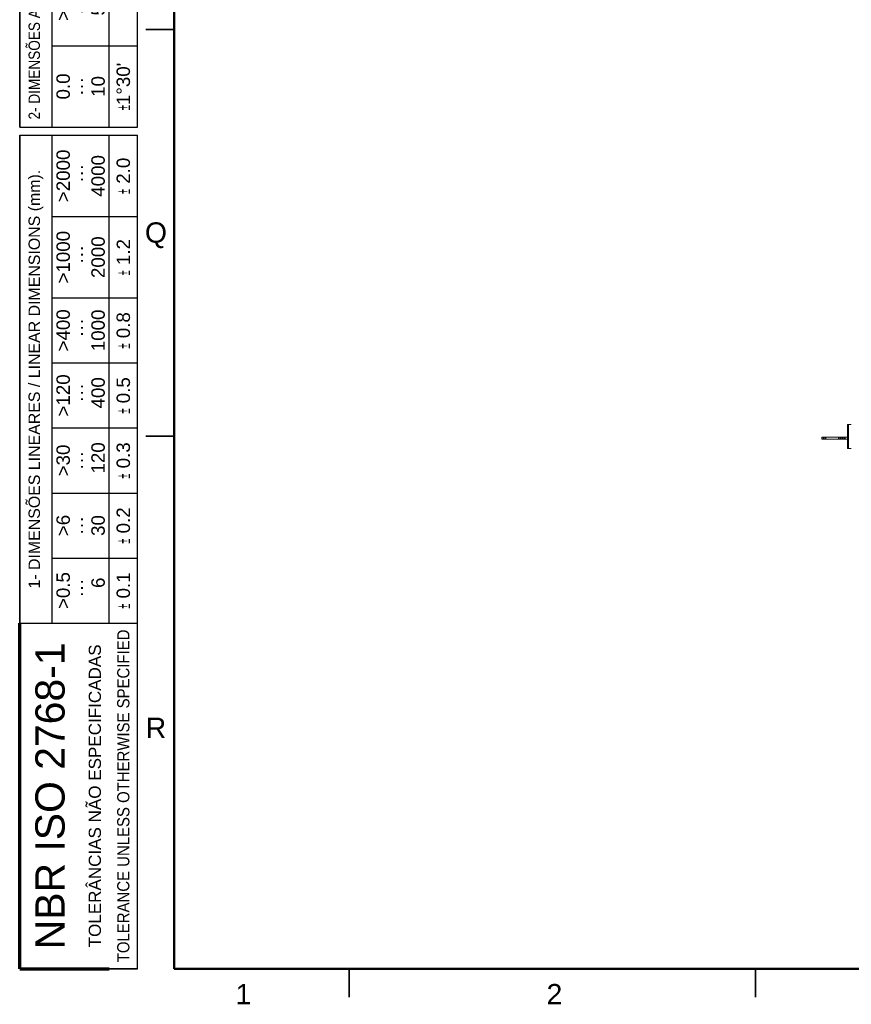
# Model space of a CAD drawing. Header units: millimetres. Extents: x 4 to 1188, y 1 to 840.
# Tile 1 of 256: x 4 to 106, y 1 to 122. Entities that reach past the tile are written whole.
import ezdxf

# ---------------------------------------------------------------- set-up
doc = ezdxf.new("R2010")
doc.units = ezdxf.units.MM
doc.layers.add('1', color=7, linetype='Continuous')
doc.layers.add('256', color=7, linetype='Continuous')
doc.styles.add('Arial Unicode MS', font='Arial Unicode MS')

# ---------------------------------------------------------------- blocks, each defined once
blk = doc.blocks.new('TabularNote3')
at = {"layer": '256', "color": 18, "linetype": 'Continuous', "lineweight": 70}
for p, q in [((0, 14.5), (42.5, 14.5)), ((0, 14.5), (0, 10.5)), ((0, 10.5), (0, 7)), ((0, 7), (0, 3.5))]:
    blk.add_line(p, q, dxfattribs=at)
at = {"layer": '256', "color": 18, "linetype": 'Continuous', "lineweight": 25}
for p, q in [((42.5, 14.5), (42.5, 10.5)), ((102.5, 14.5), (102.5, 10.5)), ((103.5, 14.5), (103.5, 10.5)), ((42.5, 10.5), (50.5, 10.5)), ((42.5, 10.5), (42.5, 7)), ((50.5, 10.5), (58.5, 10.5)), ((50.5, 10.5), (50.5, 7)), ((58.5, 10.5), (66.5, 10.5)), ((58.5, 10.5), (58.5, 7)), ((66.5, 10.5), (74.5, 10.5)), ((66.5, 10.5), (66.5, 7)), ((74.5, 10.5), (82.5, 10.5)), ((74.5, 10.5), (74.5, 7)), ((82.5, 10.5), (92.5, 10.5)), ((82.5, 10.5), (82.5, 7)), ((92.5, 10.5), (102.5, 10.5)), ((92.5, 10.5), (92.5, 7)), ((102.5, 10.5), (102.5, 7)), ((103.5, 10.5), (113.5, 10.5)), ((103.5, 10.5), (103.5, 7)), ((113.5, 10.5), (123.5, 10.5)), ((113.5, 10.5), (113.5, 7)), ((42.5, 7), (42.5, 3.5)), ((50.5, 7), (50.5, 3.5)), ((58.5, 7), (58.5, 3.5)), ((66.5, 7), (66.5, 3.5)), ((74.5, 7), (74.5, 3.5)), ((82.5, 7), (82.5, 3.5)), ((92.5, 7), (92.5, 3.5)), ((102.5, 7), (102.5, 3.5)), ((103.5, 7), (103.5, 3.5)), ((113.5, 7), (113.5, 3.5)), ((42.5, 3.5), (50.5, 3.5)), ((42.5, 3.5), (42.5, 0)), ((50.5, 3.5), (58.5, 3.5)), ((50.5, 3.5), (50.5, 0)), ((58.5, 3.5), (66.5, 3.5)), ((58.5, 3.5), (58.5, 0)), ((66.5, 3.5), (74.5, 3.5)), ((66.5, 3.5), (66.5, 0)), ((74.5, 3.5), (82.5, 3.5)), ((74.5, 3.5), (74.5, 0)), ((82.5, 3.5), (92.5, 3.5)), ((82.5, 3.5), (82.5, 0)), ((92.5, 3.5), (102.5, 3.5)), ((92.5, 3.5), (92.5, 0)), ((102.5, 3.5), (102.5, 0)), ((103.5, 3.5), (113.5, 3.5)), ((103.5, 3.5), (103.5, 0)), ((113.5, 3.5), (123.5, 3.5)), ((113.5, 3.5), (113.5, 0)), ((0, 0), (42.5, 0)), ((42.5, 0), (50.5, 0)), ((50.5, 0), (58.5, 0)), ((58.5, 0), (66.5, 0)), ((66.5, 0), (74.5, 0)), ((74.5, 0), (82.5, 0)), ((82.5, 0), (92.5, 0)), ((92.5, 0), (102.5, 0)), ((103.5, 0), (113.5, 0)), ((113.5, 0), (123.5, 0))]:
    blk.add_line(p, q, dxfattribs=at)
at = {"layer": '256', "color": 18, "linetype": 'Continuous', "lineweight": 35}
for p, q in [((42.5, 14.5), (50.5, 14.5)), ((50.5, 14.5), (58.5, 14.5)), ((58.5, 14.5), (66.5, 14.5)), ((66.5, 14.5), (74.5, 14.5)), ((74.5, 14.5), (82.5, 14.5)), ((82.5, 14.5), (92.5, 14.5)), ((92.5, 14.5), (102.5, 14.5)), ((103.5, 14.5), (113.5, 14.5)), ((113.5, 14.5), (123.5, 14.5)), ((0, 3.5), (0, 0))]:
    blk.add_line(p, q, dxfattribs=at)
at = {"layer": '1', "color": 18, "linetype": 'Continuous', "lineweight": 13, "attachment_point": 5, "style": 'Arial Unicode MS'}
for s, insert, char_height, line_spacing_factor in [('\\fArial Unicode MS|b0|i0;\\W1.0000;1- DIMENSÕES LINEARES / LINEAR DIMENSIONS (mm).', (72.5, 12.5), 1.4, 1.047437), ('\\fArial Unicode MS|b0|i0;\\W0.8550;2- DIMENSÕES ANGULARES / ANGULAR DIMENSIONS (mm).', (128.5, 12.5), 1.4, 1.047437), ('\\fArial Unicode MS|b0|i0;\\W1.0000;NBR ISO 2768-1', (21.25, 10.75), 3.6, 1.047437), ('\\fArial Unicode MS|b0|i0;\\W1.0000;>0.5\\P ···\\P   6', (46.5, 7), 1.65, 0.78042), ('\\fArial Unicode MS|b0|i0;\\W1.0000;>6\\P···\\P30', (54.5, 7), 1.65, 0.78042), ('\\fArial Unicode MS|b0|i0;\\W1.0000;>30\\P···\\P 120', (62.5, 7), 1.65, 0.78042), ('\\fArial Unicode MS|b0|i0;\\W1.0000;>120\\P ···\\P 400', (70.5, 7), 1.65, 0.78042), ('\\fArial Unicode MS|b0|i0;\\W1.0000;>400\\P ···\\P1000', (78.5, 7), 1.65, 0.78042), ('\\fArial Unicode MS|b0|i0;\\W1.0000;>1000\\P ···\\P2000', (87.5, 7), 1.65, 0.78042), ('\\fArial Unicode MS|b0|i0;\\W1.0000;>2000\\P ···\\P4000', (97.5, 7), 1.65, 0.78042), ('\\fArial Unicode MS|b0|i0;\\W1.0000;0.0\\P···\\P10', (108.5, 7), 1.65, 0.78042), ('\\fArial Unicode MS|b0|i0;\\W1.0000;>10\\P···\\P50', (118.5, 7), 1.65, 0.78042), ('\\fArial Unicode MS|b0|i0;\\W1.0000;TOLERÂNCIAS NÃO ESPECIFICADAS', (21.25, 5.25), 1.5, 1.047437), ('\\fArial Unicode MS|b0|i0;\\W0.8764;TOLERANCE UNLESS OTHERWISE SPECIFIED', (21.25, 1.75), 1.5, 1.047437), ('\\fArial Unicode MS|b0|i0;\\W1.0000;\\W0.5000;%%p\\W1.0000; 0.1', (46.5, 1.75), 1.65, 0.78042), ('\\fArial Unicode MS|b0|i0;\\W1.0000;\\W0.5000;%%p\\W1.0000; 0.2', (54.5, 1.75), 1.65, 0.78042), ('\\fArial Unicode MS|b0|i0;\\W1.0000;\\W0.5000;%%p\\W1.0000; 0.3', (62.5, 1.75), 1.65, 0.78042), ('\\fArial Unicode MS|b0|i0;\\W1.0000;\\W0.5000;%%p\\W1.0000; 0.5', (70.5, 1.75), 1.65, 0.78042), ('\\fArial Unicode MS|b0|i0;\\W1.0000;\\W0.5000;%%p\\W1.0000; 0.8', (78.5, 1.75), 1.65, 0.78042), ('\\fArial Unicode MS|b0|i0;\\W1.0000;\\W0.5000;%%p\\W1.0000; 1.2', (87.5, 1.75), 1.65, 0.78042), ('\\fArial Unicode MS|b0|i0;\\W1.0000;\\W0.5000;%%p\\W1.0000; 2.0', (97.5, 1.75), 1.65, 0.78042), ("\\fArial Unicode MS|b0|i0;\\W1.0000;\\W0.5000;%%p\\W1.0000;1%%d30'", (108.5, 1.75), 1.65, 0.78042)]:
    blk.add_mtext(s, dxfattribs=dict(at, insert=insert, char_height=char_height, line_spacing_factor=line_spacing_factor))

msp = doc.modelspace()

# ---------------------------------------------------------------- linework, layer by layer
at = {"layer": '1', "color": 154, "linetype": 'Continuous', "lineweight": 13}
for p, q in [((105.7937, 69.0351), (105.7937, 71.8685)), ((106.2604, 71.9351), (105.8604, 71.9351)), ((102.647, 70.3851), (102.647, 70.1185)), ((102.8441, 70.3851), (102.647, 70.3851)), ((102.8441, 70.3851), (103.0963, 70.3851)), ((104.7441, 70.3851), (103.0963, 70.3851)), ((104.7441, 70.3851), (104.975, 70.3851)), ((105.2367, 70.3851), (104.975, 70.3851)), ((105.2367, 70.3851), (105.4677, 70.3851)), ((105.7938, 70.3851), (105.4677, 70.3851)), ((102.8441, 70.1185), (102.647, 70.1185)), ((103.0963, 70.1185), (102.8441, 70.1185)), ((104.7441, 70.1185), (103.0963, 70.1185)), ((104.975, 70.1185), (104.7441, 70.1185)), ((105.2367, 70.1185), (104.975, 70.1185)), ((105.4677, 70.1185), (105.2367, 70.1185)), ((105.7938, 70.1185), (105.4677, 70.1185)), ((105.8604, 68.9685), (106.2604, 68.9685))]:
    msp.add_line(p, q, dxfattribs=at)
at = {"layer": '1', "color": 154, "linetype": 'Continuous', "lineweight": 35}
for p, q in [((105.8604, 68.9685), (105.8604, 71.9351)), ((102.8441, 70.1185), (102.8441, 70.3851)), ((103.0963, 70.3851), (103.0963, 70.1185)), ((104.7441, 70.1185), (104.7441, 70.3851)), ((104.975, 70.3851), (104.975, 70.1185)), ((105.2367, 70.1185), (105.2367, 70.3851)), ((105.4677, 70.3851), (105.4677, 70.1185))]:
    msp.add_line(p, q, dxfattribs=at)
at = {"layer": '1', "color": 154, "linetype": 'Continuous', "lineweight": 13}
for centre, start, end in [((105.8604, 71.8685), 90, 180), ((105.8604, 69.0351), 180, 270)]:
    msp.add_arc(centre, 0.0667, start, end, dxfattribs=at)
at = {"layer": '256', "color": 18, "linetype": 'Continuous', "lineweight": 50}
for p, q in [((23, 5), (23, 836)), ((1184, 5), (23, 5))]:
    msp.add_line(p, q, dxfattribs=at)
at = {"layer": '256', "color": 18, "linetype": 'Continuous', "lineweight": 35}
for p, q in [((19.5, 120.5), (23, 120.5)), ((19.5, 70.5), (23, 70.5)), ((44.5, 5), (44.5, 1.5)), ((94.5, 5), (94.5, 1.5))]:
    msp.add_line(p, q, dxfattribs=at)

# ---------------------------------------------------------------- block references
at = {"layer": '256', "color": 18, "linetype": 'Continuous', "lineweight": 70, "rotation": 90}
msp.add_blockref('TabularNote3', (18.5, 5), dxfattribs=at)

# ---------------------------------------------------------------- texts
at = {"layer": '256', "color": 18, "linetype": 'Continuous', "lineweight": 13, "char_height": 2.5, "attachment_point": 7, "line_spacing_factor": 1.047437, "style": 'Arial Unicode MS'}
for s, insert in [('\\fArial Unicode MS|b0|i0;\\W1.0000;Q', (19.3992, 93.6002)), ('\\fArial Unicode MS|b0|i0;\\W1.0000;R', (19.4964, 33.3724)), ('\\fArial Unicode MS|b0|i0;\\W1.0000;1', (30.5363, 0.6173)), ('\\fArial Unicode MS|b0|i0;\\W1.0000;2', (68.7863, 0.6173))]:
    msp.add_mtext(s, dxfattribs=dict(at, insert=insert))

doc.saveas('drawing.dxf')
